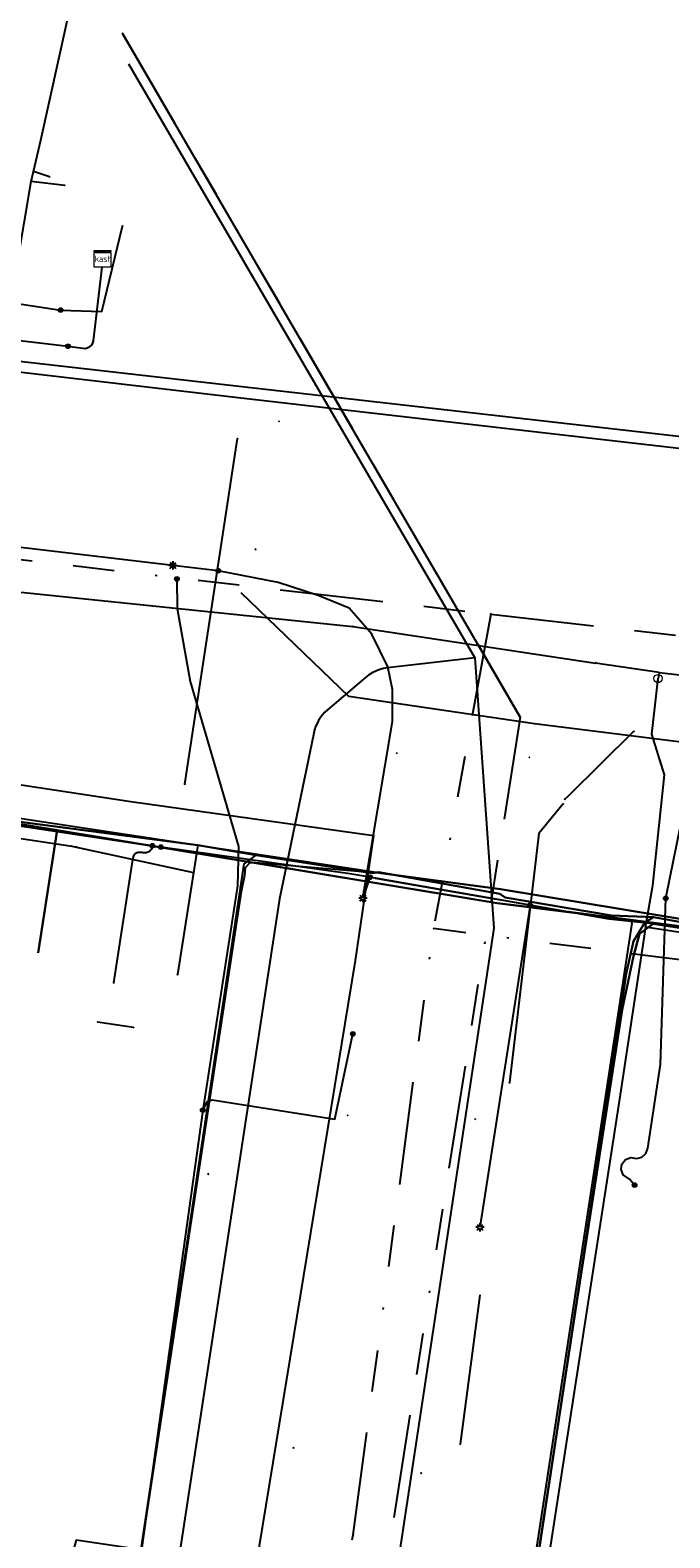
# Model space of a CAD drawing. Header units: metres. Extents: x 253430 to 254090, y 592748 to 593165.
# Tile 18 of 146: x 253616 to 253647, y 592831 to 592904. Entities that reach past the tile are written whole.
import ezdxf
from ezdxf.enums import TextEntityAlignment as Align
from ezdxf.lldxf.tags import DXFTag

# ---------------------------------------------------------------- set-up
doc = ezdxf.new("R2010")
doc.units = ezdxf.units.M
doc.linetypes.add('RI-OVERIG-SO', pattern=[17, 5, -2, 2, -2, 0, -2, 2, -2])
for name, color, linetype in [('B-WE-IE-MEUBILAIR-S', 7, 'Continuous'), ('B-WE-KL-DATA-G', 90, 'KL-DATA-SO'), ('B-WE-KL-DATA_DUCT-G', 90, 'Continuous'), ('B-WE-KL-DATA_HULPSTUK-S', 90, 'Continuous'), ('B-WE-KL-DATA_KABELBED-G', 90, 'Continuous'), ('B-WE-KL-DATA_MANTELBUIS-G', 90, 'Continuous'), ('B-WE-KL-ET_LS-G', 190, 'KL-LS-SO'), ('B-WE-KL-ET_LS_DUCT-G', 190, 'Continuous'), ('B-WE-KL-ET_LS_HULPSTUK-S', 190, 'Continuous'), ('B-WE-KL-ET_LS_KABELBED-G', 190, 'Continuous'), ('B-WE-KL-ET_LS_MANTELBUIS-G', 190, 'Continuous'), ('B-WE-KL-ET_MS-G', 130, 'KL-MS-SO'), ('B-WE-KL-ET_MS_DUCT-G', 130, 'Continuous'), ('B-WE-KL-ET_MS_KABELBED-G', 130, 'Continuous'), ('B-WE-KL-ET_MS_MANTELBUIS-G', 130, 'Continuous'), ('B-WE-KL-GAS_HD-G', 30, 'KL-GAS_HD-SO'), ('B-WE-KL-GAS_LD-G', 50, 'KL-GAS_LD-SO'), ('B-WE-KL-GAS_LD_HULPSTUK-S', 50, 'Continuous'), ('B-WE-KL-OVERIG-G', 8, 'Continuous'), ('B-WE-KL-WATER-G', 170, 'KL-WATER-SO'), ('B-WE-KL-WATER_HULPSTUK-S', 170, 'Continuous'), ('B-WE-RI-VRIJVERVAL-G', 210, 'RI-OVERIG-SO'), ('B-WE-RI-VRIJVERVAL_HULPSTUK-S', 210, 'Continuous'), ('V-WE-KL-ET_MS_KABELBED-G', 130, 'V-CONTINUOUS-SO'), ('V-WE-KL-WATER-G', 170, 'V-KL-WATER-SO'), ('V-WE-KL-WATER_HULPSTUK-S', 170, 'Continuous')]:
    doc.layers.add(name, color=color, linetype=linetype)
doc.styles.add('NLCS-ISO', font='txt')
doc.styles.get("Standard").update_dxf_attribs({"font": 'simplex.shx'})
tags = doc.linetypes.add('KL-DATA-SO', pattern='A,4,-1,[101,NLCS.SHX,S=0.5,R=0,X=0,Y=0],-1,4,-1,["D",Standard,S=1,R=0,X=-0.25,Y=-0.5],-1.5', length=12.5).pattern_tags.tags
tags[18] = DXFTag(74, 10)
tags = doc.linetypes.add('KL-GAS_HD-SO', pattern='A,4,-1,[69,NLCS.SHX,S=0.5,R=0,X=0,Y=0],-1,4,-1,["H",Standard,S=1,R=0,X=0,Y=-0.5],-2', length=13).pattern_tags.tags
tags[18] = DXFTag(74, 10)
tags = doc.linetypes.add('KL-GAS_LD-SO', pattern='A,4,-1,[69,NLCS.SHX,S=0.5,R=0,X=0,Y=0],-1,4,-1,["L",Standard,S=1,R=0,X=0.25,Y=-0.5],-2', length=13).pattern_tags.tags
tags[18] = DXFTag(74, 10)
tags = doc.linetypes.add('KL-LS-SO', pattern='A,4,-1,[103,NLCS.SHX,S=0.75,R=0,X=0,Y=0],-1,4,-1,["L",Standard,S=1,R=0,X=0,Y=-0.5],-2', length=13).pattern_tags.tags
tags[18] = DXFTag(74, 10)
tags = doc.linetypes.add('KL-MS-SO', pattern='A,4,-1,[103,NLCS.SHX,S=0.75,R=0,X=0,Y=0],-1,4,-1,["M",Standard,S=1,R=0,X=0,Y=-0.5],-2', length=13).pattern_tags.tags
tags[18] = DXFTag(74, 10)
doc.linetypes.add('KL-WATER-SO', pattern='A,7,-0.5,[168,NLCS.SHX,S=0.75,R=0,X=0.75,Y=0],-2', length=9.5)
doc.linetypes.add('V-CONTINUOUS-SO', pattern='A,3.5,[24,NLCS.SHX,S=0.5,R=0,X=0,Y=0],3.5', length=7)
doc.linetypes.add('V-KL-WATER-SO', pattern='A,3.5,[24,NLCS.SHX,S=0.5,R=0,X=0,Y=0],3.5,-0.5,[168,NLCS.SHX,S=0.75,R=0,X=0.75,Y=0],-2', length=9.5)

# ---------------------------------------------------------------- blocks, each defined once
blk = doc.blocks.new('SKL-WTB_HULP_AFSLUITER-SO')
at = {"color": 0, "linetype": 'ByBlock', "lineweight": 18}
blk.add_lwpolyline([(0, 0.8), (0, -0.8)], dxfattribs=at)
blk.add_circle((0, 0), 1, dxfattribs=at)
at = {"color": 0, "linetype": 'ByBlock', "lineweight": 18, "style": 'NLCS-ISO', "flags": 1}
for tag, p in [('TYPE', (1.5, 0)), ('OMSCHRIJVING', (1.5, -3)), ('LABEL', (1.5, -1.5))]:
    blk.add_attdef(tag, p, '', height=1, dxfattribs=at)
blk = doc.blocks.new('SKL-WTB_HULP_OVERIG-SO')
at = {"color": 0, "linetype": 'ByBlock', "lineweight": 18}
for points in [[(-0.14, 0.14), (0.14, -0.14)], [(0.14, 0.14), (-0.14, -0.14)]]:
    blk.add_lwpolyline(points, dxfattribs=at)
at = {"color": 0, "linetype": 'ByBlock', "lineweight": 18, "style": 'NLCS-ISO', "flags": 1}
for tag, p in [('TYPE', (1.5, 0)), ('OMSCHRIJVING', (1.5, -3)), ('LABEL', (1.5, -1.5))]:
    blk.add_attdef(tag, p, '', height=1, dxfattribs=at)
blk = doc.blocks.new('SKL-WTB_HULP_MOF-SO')
at = {"linetype": 'ByBlock', "lineweight": 18}
h = blk.add_hatch(color=0, dxfattribs=at)
h.dxf.hatch_style = 1
h.paths.add_polyline_path([(-0.5625, 0, 1), (0.5625, 0, 1)])
at = {"color": 0, "linetype": 'ByBlock', "lineweight": 18}
blk.add_circle((0, 0), 0.5625, dxfattribs=at)
at = {"color": 0, "linetype": 'ByBlock', "lineweight": 18, "style": 'NLCS-ISO', "flags": 1}
for tag, p in [('TYPE', (1.5, 0)), ('OMSCHRIJVING', (1.5, -3)), ('LABEL', (1.5, -1.5))]:
    blk.add_attdef(tag, p, '', height=1, dxfattribs=at)
blk = doc.blocks.new('SKL-WTB_HULP_KAST-SO')
at = {"color": 0, "linetype": 'ByBlock', "lineweight": 18}
for points in [[(-2, 2), (2, 2), (2, 1.68), (-2, 1.68)], [(-2, 1.52), (2, 1.52), (2, -2), (-2, -2)]]:
    blk.add_lwpolyline(points, close=True, dxfattribs=at)
at = {"color": 0, "linetype": 'ByBlock', "lineweight": 18, "style": 'NLCS-ISO'}
blk.add_text('kast', height=1.5, dxfattribs=at).set_placement((0, 0), align=Align.MIDDLE_CENTER)
at = {"color": 0, "linetype": 'ByBlock', "lineweight": 18, "style": 'NLCS-ISO', "flags": 1}
for tag, p in [('TYPE', (2.5, 0)), ('OMSCHRIJVING', (2.5, -3)), ('LABEL', (2.5, -1.5))]:
    blk.add_attdef(tag, p, '', height=1, dxfattribs=at)
blk = doc.blocks.new('SIE-MEUBILAIR_PAAL_LICHTMAST-SO')
for points in [[(-0.62, 0), (-1, 0)], [(-0.71, 0.71), (-0.44, 0.44)], [(0, 1), (0, 0.62)], [(0.44, 0.44), (0.71, 0.71)], [(1, 0), (0.62, 0)], [(-0.71, -0.71), (-0.44, -0.44)], [(0, -0.62), (0, -1)], [(0.44, -0.44), (0.71, -0.71)]]:
    blk.add_lwpolyline(points)
blk.add_circle((0, 0), 0.5)
blk = doc.blocks.new('SRI-HULP_OVERIG-SO')
at = {"color": 0, "linetype": 'ByBlock', "lineweight": 18}
for points in [[(-0.14, 0.14), (0.14, -0.14)], [(0.14, 0.14), (-0.14, -0.14)]]:
    blk.add_lwpolyline(points, dxfattribs=at)
at = {"color": 0, "linetype": 'ByBlock', "lineweight": 18, "style": 'NLCS-ISO', "flags": 1}
for tag, p in [('TYPE', (1.5, 0)), ('OMSCHRIJVING', (1.5, -3)), ('LABEL', (1.5, -1.5))]:
    blk.add_attdef(tag, p, '', height=1, dxfattribs=at)

msp = doc.modelspace()

# ---------------------------------------------------------------- linework, layer by layer
at = {"layer": 'B-WE-KL-DATA-G'}
for points in [[(253725.776, 592848.936), (253648.192, 592860.922), (253641.799, 592861.745), (253638.983, 592862.084), (253630.637, 592863.474), (253627.025, 592864.071), (253609.442, 592866.965), (253595.947, 592869.065), (253574.646, 592872.291), (253567.067, 592873.396), (253564.351, 592873.798), (253537.69, 592877.915), (253520.845, 592880.385), (253512.158, 592881.664), (253508.73, 592882.172), (253507.292, 592882.526), (253506.063, 592883.003), (253505.866, 592883.654), (253506.047, 592884.605), (253507.109, 592892.108), (253508.302, 592899.823), (253508.554, 592901.05), (253509.389, 592909.486)], [(253567.243, 592872.716), (253571.748, 592872.258), (253583.169, 592870.874), (253590.24, 592869.922), (253599.304, 592868.452), (253601.323, 592868.124), (253611.168, 592866.661), (253612.154, 592866.497), (253624.477, 592864.888), (253627.3, 592864.401), (253632.912, 592863.528), (253633.245, 592863.581), (253639.099, 592862.528), (253639.368, 592862.362), (253644.516, 592861.484), (253646.556, 592861.404)], [(253567.243, 592872.716), (253571.748, 592872.258), (253583.169, 592870.874), (253590.24, 592869.922), (253599.304, 592868.452), (253601.323, 592868.124), (253611.168, 592866.661), (253612.154, 592866.497), (253624.477, 592864.888), (253627.3, 592864.401), (253632.912, 592863.528), (253633.245, 592863.581), (253639.099, 592862.528), (253639.368, 592862.362), (253644.516, 592861.484), (253646.556, 592861.404)], [(253598.38, 592862.549), (253599.316, 592868.541), (253609.442, 592866.965), (253627.025, 592864.071), (253630.637, 592863.474), (253638.983, 592862.084), (253641.799, 592861.745), (253648.192, 592860.922), (253725.776, 592848.936), (253731.444, 592848.38), (253737.295, 592847.688), (253737.416, 592847.67), (253744.99, 592846.444), (253744.833, 592845.393)], [(253609.742, 592860.774), (253609.758, 592860.873), (253611.171, 592866.681), (253630.637, 592863.474), (253638.983, 592862.084), (253641.799, 592861.745), (253648.192, 592860.922), (253725.776, 592848.936), (253731.444, 592848.38), (253737.295, 592847.688), (253737.416, 592847.67), (253744.99, 592846.444), (253744.833, 592845.393)], [(253610.731, 592860.621), (253610.746, 592860.72), (253611.171, 592866.681), (253630.637, 592863.474), (253638.983, 592862.084), (253641.799, 592861.745), (253648.192, 592860.922), (253725.776, 592848.936), (253731.444, 592848.38), (253737.295, 592847.688), (253737.416, 592847.67), (253744.99, 592846.444), (253744.833, 592845.393)], [(253624.477, 592864.888), (253612.154, 592866.497)], [(253624.477, 592864.888), (253612.154, 592866.497)], [(253616.746, 592859.681), (253617.672, 592865.611), (253630.637, 592863.474), (253638.983, 592862.084), (253641.799, 592861.745), (253648.192, 592860.922), (253725.776, 592848.936), (253731.444, 592848.38), (253737.295, 592847.688), (253737.416, 592847.67), (253744.99, 592846.444), (253744.833, 592845.393)], [(253624.477, 592864.888), (253623.5, 592858.627)], [(253624.477, 592864.888), (253623.5, 592858.627)], [(253627.3, 592864.401), (253624.477, 592864.888)], [(253627.3, 592864.401), (253624.477, 592864.888)], [(253611.892, 592816.27), (253617.984, 592815.303), (253619.51, 592816.024), (253626.732, 592863.985), (253627.3, 592864.401)], [(253611.892, 592816.27), (253617.984, 592815.303), (253619.51, 592816.024), (253626.732, 592863.985), (253627.3, 592864.401)], [(253646.556, 592861.404), (253644.516, 592861.484), (253639.368, 592862.362), (253639.099, 592862.528), (253633.245, 592863.581), (253632.912, 592863.528), (253627.3, 592864.401)], [(253646.556, 592861.404), (253644.516, 592861.484), (253639.368, 592862.362), (253639.099, 592862.528), (253633.245, 592863.581), (253632.912, 592863.528), (253627.3, 592864.401)], [(253646.556, 592861.404), (253646.132, 592861.138), (253645.587, 592860.242), (253645.22, 592858.665), (253640.004, 592824.192), (253636.926, 592803.945), (253636.895, 592802.638), (253637.298, 592801.887), (253638.808, 592801.294), (253641.809, 592800.945), (253644.843, 592800.494)], [(253646.556, 592861.404), (253646.132, 592861.138), (253645.587, 592860.242), (253645.22, 592858.665), (253640.004, 592824.192), (253636.926, 592803.945), (253636.895, 592802.638), (253637.298, 592801.887), (253638.808, 592801.294), (253641.809, 592800.945), (253644.843, 592800.494)], [(253640.004, 592824.192), (253645.22, 592858.665), (253645.587, 592860.242), (253646.132, 592861.138), (253646.556, 592861.404)], [(253640.004, 592824.192), (253645.22, 592858.665), (253645.587, 592860.242), (253646.132, 592861.138), (253646.556, 592861.404)], [(253646.556, 592861.404), (253647.813, 592861.178), (253649.071, 592860.953), (253651.476, 592860.521), (253654.991, 592860.017)], [(253646.556, 592861.404), (253647.813, 592861.178), (253649.071, 592860.953), (253651.476, 592860.521), (253654.991, 592860.017)], [(253649.071, 592860.953), (253647.813, 592861.178), (253646.556, 592861.404)], [(253649.071, 592860.953), (253647.813, 592861.178), (253646.556, 592861.404)]]:
    msp.add_lwpolyline(points, dxfattribs=at)
at = {"layer": 'B-WE-KL-DATA_DUCT-G'}
for points in [[(253725.776, 592848.936), (253649.109, 592860.78), (253645.524, 592861.265), (253638.983, 592862.084), (253633.153, 592863.055), (253617.672, 592865.611), (253611.171, 592866.681), (253599.316, 592868.541), (253590.242, 592869.929), (253583.191, 592870.997), (253571.818, 592872.703), (253565.766, 592873.588), (253530.087, 592879.03), (253515.454, 592881.179), (253508.73, 592882.172), (253507.292, 592882.526), (253506.063, 592883.003), (253505.866, 592883.654), (253507.109, 592892.108), (253508.302, 592899.823), (253508.554, 592901.05), (253509.389, 592909.486)], [(253459.477, 592889.458), (253508.73, 592882.172), (253515.454, 592881.179), (253530.087, 592879.03), (253565.766, 592873.588), (253571.818, 592872.703), (253583.191, 592870.997), (253590.242, 592869.929), (253599.316, 592868.541), (253611.171, 592866.681), (253617.672, 592865.611), (253633.153, 592863.055), (253638.983, 592862.084), (253645.524, 592861.265), (253649.109, 592860.78), (253725.776, 592848.936), (253731.444, 592848.38), (253737.416, 592847.67), (253742.562, 592846.838)], [(253645.505, 592861.118), (253637.632, 592809.665)]]:
    msp.add_lwpolyline(points, dxfattribs=at)
at = {"layer": 'B-WE-KL-DATA_KABELBED-G'}
for points in [[(253616.52, 592897.493), (253616.878, 592898.998), (253628.323, 592950.707), (253628.461, 592951.338), (253628.553, 592951.978), (253628.597, 592952.623), (253628.594, 592953.27), (253628.544, 592953.914), (253628.359, 592954.338), (253628.14, 592954.746), (253627.89, 592955.136), (253627.609, 592955.504), (253627.3, 592955.849), (253626.965, 592956.169), (253626.605, 592956.46)], [(253616.414, 592897.008), (253616.52, 592897.493)], [(253617.291, 592897.232), (253616.52, 592897.493)], [(253615.426, 592891.148), (253615.426, 592891.149), (253616.414, 592897.008)], [(253618.037, 592896.816), (253616.414, 592897.008), (253616.414, 592897.008)], [(253617.837, 592890.779), (253619.83, 592890.707), (253620.837, 592894.845)], [(253615.424, 592891.149), (253615.426, 592891.149), (253617.837, 592890.779)], [(253611.192, 592868.517), (253612.049, 592868.29), (253613.566, 592868.162), (253616.047, 592867.788), (253621.235, 592867.008), (253632.984, 592865.356), (253632.109, 592859.301), (253624.942, 592815.735)], [(253611.171, 592866.681), (253617.672, 592865.611)], [(253617.672, 592865.611), (253616.746, 592859.681)], [(253633.153, 592863.055), (253617.672, 592865.611)], [(253638.983, 592862.084), (253633.153, 592863.055)], [(253645.524, 592861.265), (253638.983, 592862.084)], [(253645.505, 592861.118), (253637.987, 592811.973)], [(253645.505, 592861.118), (253645.524, 592861.265)], [(253649.109, 592860.78), (253645.524, 592861.265)]]:
    msp.add_lwpolyline(points, dxfattribs=at)
at = {"layer": 'B-WE-KL-DATA_MANTELBUIS-G'}
for points in [[(253639.099, 592862.528), (253633.244, 592863.581)], [(253633.153, 592863.055), (253638.983, 592862.084)]]:
    msp.add_lwpolyline(points, dxfattribs=at)
at = {"layer": 'B-WE-KL-ET_LS-G'}
for points in [[(253618.192, 592889.029), (253619.044, 592888.929), (253619.235, 592888.997), (253619.303, 592889.045), (253619.355, 592889.097), (253619.397, 592889.177), (253619.428, 592889.291), (253619.853, 592892.858)], [(253606.79, 592890.374), (253618.192, 592889.029)], [(253623.272, 592878.426), (253597.757, 592881.436)], [(253625.47, 592878.166), (253623.272, 592878.426)], [(253623.467, 592877.775), (253623.481, 592876.334), (253624.108, 592872.812), (253626.452, 592864.83), (253626.398, 592862.918), (253624.721, 592852.063)], [(253632.475, 592862.322), (253633.914, 592870.878), (253633.914, 592872.413), (253633.686, 592873.521), (253632.902, 592875.103), (253631.809, 592876.36), (253630.308, 592876.963), (253628.367, 592877.6), (253625.47, 592878.166)], [(253647.144, 592862.316), (253648.665, 592869.772), (253640.781, 592870.754), (253631.787, 592872.089), (253626.587, 592877.104)], [(253569.784, 592872.779), (253622.69, 592864.797)], [(253569.784, 592872.779), (253622.69, 592864.797)], [(253622.281, 592864.859), (253622.23, 592864.69), (253622.137, 592864.577), (253622.003, 592864.522), (253621.826, 592864.523), (253621.773, 592864.531), (253621.596, 592864.532), (253621.461, 592864.477), (253621.368, 592864.364), (253621.317, 592864.195), (253620.404, 592858.224)], [(253632.819, 592863.334), (253631.849, 592863.503), (253622.69, 592864.797)], [(253632.819, 592863.334), (253632.475, 592862.322)], [(253795.695, 592852.25), (253795.346, 592852.604), (253794.533, 592852.674), (253764.456, 592856.995), (253763.702, 592856.964), (253763.475, 592856.716), (253761.529, 592844.722), (253761.365, 592844.232), (253761.021, 592844.117), (253758.803, 592844.133), (253750.249, 592845.476), (253737.167, 592847.491), (253731.787, 592848.204), (253726.393, 592848.747), (253690.575, 592854.358), (253684.942, 592855.175), (253646.534, 592861.089), (253644.408, 592861.311), (253641.487, 592861.826), (253632.819, 592863.334)], [(253640.568, 592861.986), (253638.145, 592846.395)], [(253645.63, 592848.44), (253645.382, 592848.729), (253645.076, 592848.932), (253644.978, 592849.187), (253645.021, 592849.458), (253645.193, 592849.671), (253645.448, 592849.769), (253645.719, 592849.733), (253645.984, 592849.79), (253646.185, 592849.973), (253646.267, 592850.231), (253646.88, 592854.28), (253647.144, 592862.316)], [(253630.494, 592795.201), (253629.154, 592796.957), (253629.147, 592797.376), (253629.413, 592797.798), (253635.014, 592801.637), (253635.54, 592801.916), (253636.137, 592802.043), (253636.31, 592802.201), (253636.652, 592802.54), (253636.747, 592802.885), (253637.002, 592804.436), (253638.02, 592811.732), (253640.639, 592828.427), (253642.831, 592842.799), (253645.027, 592856.922), (253645.588, 592859.514), (253645.864, 592860.605), (253646.534, 592861.089), (253684.942, 592855.175), (253690.575, 592854.358), (253726.393, 592848.747)], [(253624.721, 592852.063), (253624.953, 592852.48), (253625.181, 592852.56), (253631.118, 592851.624), (253631.988, 592855.752)], [(253624.721, 592852.063), (253621.747, 592830.787), (253618.592, 592831.257), (253617.106, 592826.045), (253615.74, 592817.006), (253615.494, 592815.698), (253612.443, 592798.485)]]:
    msp.add_lwpolyline(points, dxfattribs=at)
at = {"layer": 'B-WE-KL-ET_LS_DUCT-G'}
msp.add_lwpolyline([(253633.076, 592863.289), (253638.929, 592862.271)], dxfattribs=at)
at = {"layer": 'B-WE-KL-ET_LS_KABELBED-G'}
for points in [[(253623.272, 592878.426), (253597.757, 592881.436)], [(253625.47, 592878.166), (253623.272, 592878.426)], [(253623.467, 592877.775), (253623.481, 592876.334), (253624.108, 592872.812), (253626.452, 592864.83), (253626.398, 592862.918), (253624.721, 592852.063)], [(253632.475, 592862.322), (253633.914, 592870.878), (253633.914, 592872.413), (253633.686, 592873.521), (253632.902, 592875.103), (253631.809, 592876.36), (253630.308, 592876.963), (253628.367, 592877.6), (253625.47, 592878.166)], [(253647.144, 592862.316), (253648.665, 592869.772), (253640.781, 592870.754), (253631.787, 592872.089), (253626.587, 592877.104)], [(253568.053, 592870.825), (253568.453, 592871.81), (253569.181, 592872.643), (253569.784, 592872.779), (253622.69, 592864.797)], [(253632.819, 592863.334), (253631.849, 592863.503), (253622.69, 592864.797)], [(253632.819, 592863.334), (253632.475, 592862.322)], [(253633.076, 592863.289), (253632.819, 592863.334)], [(253638.929, 592862.271), (253633.076, 592863.289)], [(253646.534, 592861.089), (253644.408, 592861.311), (253641.487, 592861.826), (253638.929, 592862.271)], [(253645.63, 592848.44), (253645.382, 592848.729), (253645.076, 592848.932), (253644.978, 592849.187), (253645.021, 592849.458), (253645.193, 592849.671), (253645.448, 592849.769), (253645.719, 592849.733), (253645.984, 592849.79), (253646.185, 592849.973), (253646.267, 592850.231), (253646.88, 592854.28), (253647.144, 592862.316)], [(253646.534, 592861.089), (253645.864, 592860.605), (253645.588, 592859.514), (253645.027, 592856.922), (253642.831, 592842.799), (253640.639, 592828.427), (253638.02, 592811.732), (253637.002, 592804.436), (253636.747, 592802.885), (253636.652, 592802.54), (253636.31, 592802.201), (253636.137, 592802.043)], [(253726.393, 592848.747), (253690.575, 592854.358), (253684.942, 592855.175), (253646.534, 592861.089)], [(253624.721, 592852.063), (253621.747, 592830.787), (253618.592, 592831.257)]]:
    msp.add_lwpolyline(points, dxfattribs=at)
at = {"layer": 'B-WE-KL-ET_LS_MANTELBUIS-G'}
msp.add_lwpolyline([(253633.076, 592863.289), (253638.929, 592862.271)], dxfattribs=at)
at = {"layer": 'B-WE-KL-ET_MS-G'}
msp.add_lwpolyline([(253619.645, 592816.897), (253626.601, 592862.652), (253626.753, 592863.439), (253626.787, 592863.801), (253627.019, 592864.051), (253627.281, 592864.049), (253633.227, 592863.556), (253639.146, 592862.752), (253658.864, 592859.493), (253736.327, 592847.993)], dxfattribs=at)
msp.add_lwpolyline([(253619.645, 592816.897), (253626.601, 592862.652), (253626.753, 592863.439), (253626.787, 592863.801), (253627.019, 592864.051), (253627.281, 592864.049), (253633.227, 592863.556), (253639.146, 592862.752), (253658.864, 592859.493), (253736.327, 592847.993)], dxfattribs=at)
msp.add_lwpolyline([(253619.645, 592816.897), (253626.601, 592862.652), (253626.753, 592863.439), (253626.787, 592863.801), (253627.019, 592864.051), (253627.281, 592864.049), (253633.227, 592863.556), (253639.146, 592862.752), (253658.864, 592859.493), (253736.327, 592847.993)], dxfattribs=at)
at = {"layer": 'B-WE-KL-ET_MS_DUCT-G'}
for points in [[(253633.227, 592863.556), (253639.146, 592862.752)], [(253639.146, 592862.752), (253658.864, 592859.493)]]:
    msp.add_lwpolyline(points, dxfattribs=at)
at = {"layer": 'B-WE-KL-ET_MS_KABELBED-G'}
for points in [[(253618.804, 592810.624), (253619.645, 592816.897), (253626.601, 592862.652), (253626.753, 592863.439), (253626.787, 592863.801), (253627.019, 592864.051), (253627.281, 592864.049), (253633.227, 592863.556)], [(253639.146, 592862.752), (253633.227, 592863.556)], [(253658.864, 592859.493), (253639.146, 592862.752)]]:
    msp.add_lwpolyline(points, dxfattribs=at)
at = {"layer": 'B-WE-KL-ET_MS_MANTELBUIS-G'}
for points in [[(253633.227, 592863.556), (253639.146, 592862.752)], [(253633.227, 592863.556), (253639.146, 592862.752)], [(253639.146, 592862.752), (253658.864, 592859.493)], [(253639.146, 592862.752), (253658.864, 592859.493)]]:
    msp.add_lwpolyline(points, dxfattribs=at)
at = {"layer": 'B-WE-KL-GAS_HD-G'}
msp.add_lwpolyline([(253610.718, 592888.897), (253612.42, 592888.694), (253649.897, 592884.442), (253654.488, 592883.892), (253703.148, 592878.314)], dxfattribs=at)
at = {"layer": 'B-WE-KL-GAS_LD-G'}
for points in [[(253605.104, 592889.063), (253611.929, 592888.245), (253626.708, 592886.521), (253654.384, 592883.344)], [(253623.852, 592867.84), (253626.408, 592884.561)]]:
    msp.add_lwpolyline(points, dxfattribs=at)
at = {"layer": 'B-WE-KL-OVERIG-G'}
for points in [[(253640.085, 592871.079), (253620.839, 592904.167)], [(253621.12, 592902.703), (253637.893, 592873.958), (253638.813, 592860.874), (253634.302, 592831.002), (253629.678, 592801.784)], [(253637.893, 592873.958), (253633.671, 592873.468), (253633.477, 592873.436), (253633.288, 592873.385), (253633.104, 592873.315), (253632.928, 592873.228), (253632.762, 592873.124), (253632.606, 592873.004), (253630.757, 592871.431), (253630.636, 592871.319), (253630.524, 592871.197), (253630.422, 592871.066), (253630.332, 592870.928), (253630.254, 592870.782), (253630.188, 592870.631), (253630.134, 592870.474), (253630.094, 592870.314), (253628.429, 592862.295), (253621.101, 592814.358)]]:
    msp.add_lwpolyline(points, dxfattribs=at)
at = {"layer": 'B-WE-KL-WATER-G'}
for points in [[(253588.729, 592879.944), (253631.985, 592875.466)], [(253631.985, 592875.466), (253643.738, 592873.703)], [(253646.818, 592873.247), (253643.738, 592873.703)], [(253646.169, 592860.927), (253646.522, 592862.942), (253647.087, 592868.298), (253646.469, 592870.264), (253646.767, 592872.951)], [(253646.818, 592873.247), (253646.767, 592872.951)], [(253646.818, 592873.247), (253714.823, 592865.37)], [(253597.487, 592867.962), (253618.599, 592864.81)], [(253618.374, 592864.844), (253624.271, 592863.567), (253623.5, 592858.627)], [(253646.169, 592860.927), (253644.883, 592852.498), (253642.085, 592834.364), (253640.07, 592821.381), (253637.674, 592806.326)], [(253691.58, 592854.009), (253646.169, 592860.927)]]:
    msp.add_lwpolyline(points, dxfattribs=at)
at = {"layer": 'B-WE-RI-VRIJVERVAL-G'}
for points in [[(253620.84, 592904.17), (253640.09, 592871.08)], [(253594.5, 592881.19), (253638.67, 592876.07)], [(253638.67, 592876.07), (253635.9, 592860.85)], [(253638.67, 592876.07), (253690.36, 592870.16)], [(253640.09, 592871.08), (253629.92, 592806.67)], [(253632.01, 592831.51), (253635.9, 592860.85)], [(253684.38, 592854.7), (253635.9, 592860.85)], [(253626.93, 592807.71), (253632.01, 592831.51)]]:
    msp.add_lwpolyline(points, dxfattribs=at)
at = {"layer": 'V-WE-KL-ET_MS_KABELBED-G'}
msp.add_lwpolyline([(253633.227, 592863.556), (253609.965, 592867.07), (253583.303, 592871.107), (253565.254, 592873.923), (253515.58, 592881.328)], dxfattribs=at)
at = {"layer": 'V-WE-KL-WATER-G'}
for points in [[(253642.251, 592867.117), (253642.427, 592867.279), (253645.601, 592870.399)], [(253642.178, 592866.883), (253640.992, 592865.457), (253639.577, 592853.396)], [(253621.36, 592856.068), (253619.627, 592856.329)], [(253638.144, 592843.104), (253637.184, 592835.907)]]:
    msp.add_lwpolyline(points, dxfattribs=at)

# ---------------------------------------------------------------- block references
at = {"layer": 'B-WE-IE-MEUBILAIR-S', "xscale": 0.2, "yscale": 0.2, "zscale": 0.2}
for p in [(253623.272, 592878.426), (253632.475, 592862.322), (253638.145, 592846.395)]:
    msp.add_blockref('SIE-MEUBILAIR_PAAL_LICHTMAST-SO', p, dxfattribs=at)
at = {"layer": 'B-WE-KL-DATA_HULPSTUK-S', "xscale": 0.2, "yscale": 0.2, "zscale": 0.2}
for name, p in [('SKL-WTB_HULP_OVERIG-SO', (253616.52, 592897.493)), ('SKL-WTB_HULP_OVERIG-SO', (253616.52, 592897.493)), ('SKL-WTB_HULP_OVERIG-SO', (253616.52, 592897.493)), ('SKL-WTB_HULP_OVERIG-SO', (253616.414, 592897.008)), ('SKL-WTB_HULP_OVERIG-SO', (253616.414, 592897.008)), ('SKL-WTB_HULP_OVERIG-SO', (253616.414, 592897.008)), ('SKL-WTB_HULP_OVERIG-SO', (253617.291, 592897.232)), ('SKL-WTB_HULP_OVERIG-SO', (253618.037, 592896.816)), ('SKL-WTB_HULP_OVERIG-SO', (253620.837, 592894.845)), ('SKL-WTB_HULP_MOF-SO', (253617.837, 592890.779)), ('SKL-WTB_HULP_OVERIG-SO', (253617.837, 592890.779)), ('SKL-WTB_HULP_OVERIG-SO', (253617.837, 592890.779))]:
    msp.add_blockref(name, p, dxfattribs=at)
at = {"layer": 'B-WE-KL-ET_LS_HULPSTUK-S', "xscale": 0.2, "yscale": 0.2, "zscale": 0.2}
for name, p in [('SKL-WTB_HULP_KAST-SO', (253619.868, 592893.262)), ('SKL-WTB_HULP_OVERIG-SO', (253619.853, 592892.858)), ('SKL-WTB_HULP_MOF-SO', (253618.192, 592889.029)), ('SKL-WTB_HULP_MOF-SO', (253623.467, 592877.775)), ('SKL-WTB_HULP_MOF-SO', (253625.47, 592878.166)), ('SKL-WTB_HULP_MOF-SO', (253622.281, 592864.859)), ('SKL-WTB_HULP_MOF-SO', (253622.69, 592864.797)), ('SKL-WTB_HULP_MOF-SO', (253622.69, 592864.797)), ('SKL-WTB_HULP_MOF-SO', (253632.819, 592863.334)), ('SKL-WTB_HULP_MOF-SO', (253640.568, 592861.986)), ('SKL-WTB_HULP_MOF-SO', (253647.144, 592862.316)), ('SKL-WTB_HULP_OVERIG-SO', (253620.404, 592858.224)), ('SKL-WTB_HULP_MOF-SO', (253631.988, 592855.752)), ('SKL-WTB_HULP_MOF-SO', (253624.721, 592852.063)), ('SKL-WTB_HULP_MOF-SO', (253624.721, 592852.063)), ('SKL-WTB_HULP_MOF-SO', (253645.63, 592848.44))]:
    msp.add_blockref(name, p, dxfattribs=at)
at = {"layer": 'B-WE-KL-GAS_LD_HULPSTUK-S', "xscale": 0.2, "yscale": 0.2, "zscale": 0.2}
for p in [(253626.408, 592884.561), (253623.852, 592867.84)]:
    msp.add_blockref('SKL-WTB_HULP_OVERIG-SO', p, dxfattribs=at)
at = {"layer": 'B-WE-KL-WATER_HULPSTUK-S', "xscale": 0.2, "yscale": 0.2, "zscale": 0.2}
for name, p in [('SKL-WTB_HULP_OVERIG-SO', (253631.985, 592875.466)), ('SKL-WTB_HULP_OVERIG-SO', (253643.738, 592873.703)), ('SKL-WTB_HULP_AFSLUITER-SO', (253646.767, 592872.951)), ('SKL-WTB_HULP_OVERIG-SO', (253646.818, 592873.247)), ('SKL-WTB_HULP_OVERIG-SO', (253618.374, 592864.844)), ('SKL-WTB_HULP_OVERIG-SO', (253618.599, 592864.81)), ('SKL-WTB_HULP_OVERIG-SO', (253646.169, 592860.927)), ('SKL-WTB_HULP_OVERIG-SO', (253623.5, 592858.627))]:
    msp.add_blockref(name, p, dxfattribs=at)
at = {"layer": 'B-WE-RI-VRIJVERVAL_HULPSTUK-S', "xscale": 0.2, "yscale": 0.2, "zscale": 0.2}
for p in [(253620.84, 592904.17), (253628.414, 592885.399), (253627.276, 592879.203), (253638.67, 592876.074), (253640.085, 592871.079), (253634.107, 592869.341), (253640.532, 592869.136), (253635.903, 592860.85), (253631.738, 592851.814), (253637.908, 592851.631), (253624.98, 592848.978), (253629.112, 592835.722), (253635.3, 592834.497), (253632.014, 592831.507)]:
    msp.add_blockref('SRI-HULP_OVERIG-SO', p, dxfattribs=at)
at = {"layer": 'V-WE-KL-WATER_HULPSTUK-S', "xscale": 0.2, "yscale": 0.2, "zscale": 0.2}
for p in [(253645.601, 592870.399), (253642.178, 592866.883), (253642.251, 592867.117), (253619.627, 592856.329), (253621.36, 592856.068), (253639.577, 592853.396), (253638.144, 592843.104), (253637.184, 592835.907)]:
    msp.add_blockref('SKL-WTB_HULP_OVERIG-SO', p, dxfattribs=at)

doc.saveas('drawing.dxf')
